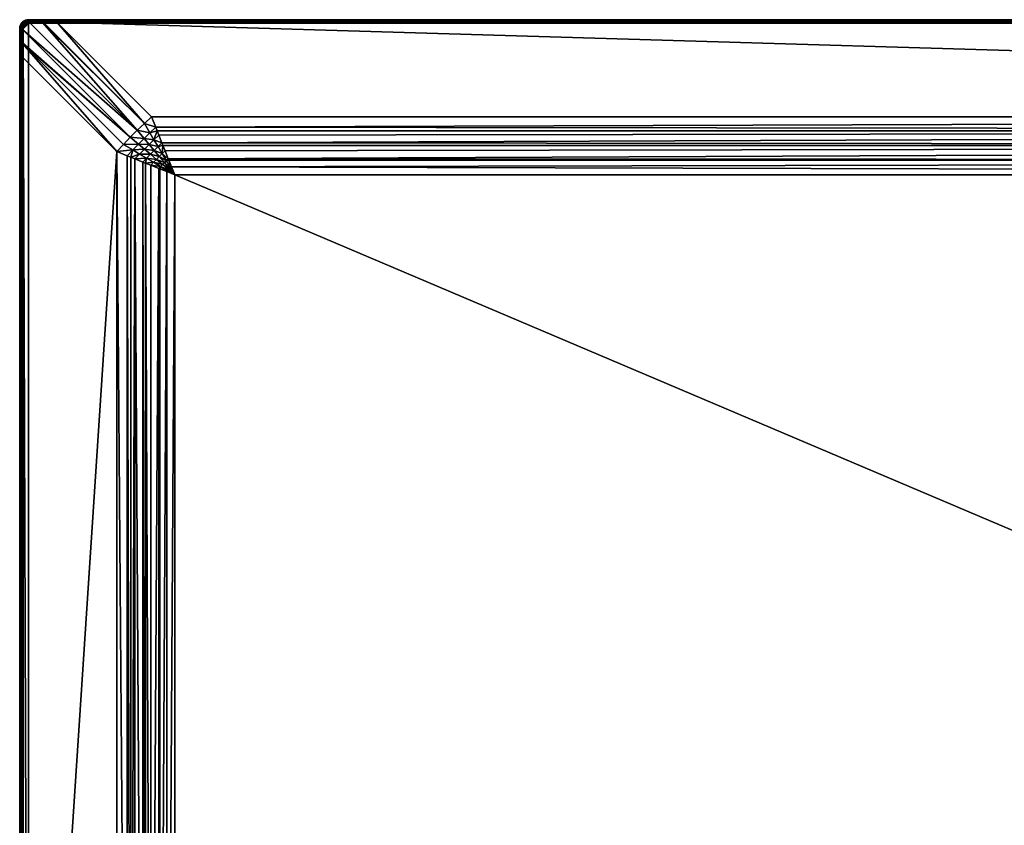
# Model space of a CAD drawing. Header units: inches. Extents: x 264 to 5064, y 53 to 953.
# Tile 2 of 8: x 264 to 815, y 503 to 953. Entities that reach past the tile are written whole.
import ezdxf

# ---------------------------------------------------------------- set-up
doc = ezdxf.new("R2010")
doc.units = ezdxf.units.IN
doc.header["$MEASUREMENT"] = 0
doc.layers.get('0').update_dxf_attribs({"true_color": 0x863b08})

msp = doc.modelspace()

# ---------------------------------------------------------------- meshes
at = {"color": 224, "true_color": 0x8a086e}
mesh = msp.add_polyface(dxfattribs=at)
corners = [(266.26, 951.77, 682.88), (266.16, 951.67, 682.88), (266.15, 951.68, 684.12), (265.53, 951.06, 684.12), (265.69, 951.24, 682.88), (265.54, 951.05, 682.88), (265.03, 950.35, 684.12), (266.36, 951.85, 682.88), (265.71, 951.22, 682.55), (265.21, 950.64, 682.87), (265.24, 950.63, 682.54), (266.28, 951.75, 682.55), (266.37, 951.82, 682.55), (265.32, 950.6, 682.22), (265.77, 951.17, 682.23), (266.32, 951.68, 682.23), (266.41, 951.75, 682.22), (265.44, 950.53, 681.91), (265.88, 951.08, 681.93), (266.4, 951.57, 681.92), (265.59, 950.43, 681.64), (266.01, 950.96, 681.65), (266.51, 951.42, 681.64), (265.79, 950.32, 681.39), (266.18, 950.81, 681.4), (266.37, 950.63, 681.2), (266.65, 951.24, 681.4), (265.06, 950.33, 684.47), (265.56, 951.04, 684.47), (266.17, 951.66, 684.47), (266.86, 952.18, 684.12), (265.14, 950.29, 684.81), (265.63, 950.98, 684.81), (266.23, 951.59, 684.81), (265.26, 950.21, 685.12), (265.74, 950.89, 685.12), (266.32, 951.47, 685.12), (265.89, 950.76, 685.41), (266.45, 951.32, 685.41), (266.08, 950.6, 685.65), (266.61, 951.13, 685.65), (266.3, 950.42, 685.85)]
mesh.append_faces([[corners[k] for k in face] for face in [(0, 1, 2), (2, 1, 3), (1, 4, 3), (3, 4, 5), (3, 5, 6), (2, 7, 0), (5, 8, 9), (9, 8, 10), (5, 4, 8), (8, 4, 1), (8, 1, 11), (1, 0, 11), (11, 0, 7), (11, 7, 12), (13, 10, 8), (13, 8, 14), (14, 8, 11), (14, 11, 15), (15, 11, 12), (15, 12, 16), (17, 13, 14), (17, 14, 18), (18, 14, 15), (18, 15, 19), (19, 15, 16), (20, 17, 18), (20, 18, 21), (21, 18, 19), (21, 19, 22), (23, 21, 24), (24, 21, 22), (25, 24, 26), (3, 27, 28), (3, 28, 2), (2, 28, 29), (2, 29, 30), (28, 31, 32), (28, 32, 29), (29, 32, 33), (32, 34, 35), (32, 35, 33), (33, 35, 36), (35, 37, 36), (36, 37, 38), (37, 39, 38), (38, 39, 40), (39, 41, 40)]], dxfattribs={"color": 224})
mesh = msp.add_polyface(dxfattribs=at)
corners = [(265.84, 939.63, 679.9), (265.84, 939.95, 679.91), (326.11, 887.18, 660.04), (265.96, 947.32, 680.68), (330.03, 891.1, 660.04), (322.29, 883.18, 660.54), (318.6, 879.15, 661.53), (265.71, 932.04, 679.66), (285.17, 951.5, 679.66), (338.06, 898.61, 661.53), (285.03, 951.49, 679.66), (334.03, 894.93, 660.54), (277.58, 951.37, 679.91), (277.1, 951.37, 679.92), (269.89, 951.25, 680.68), (340.4, 892.76, 659.72), (337.13, 889.68, 659.05), (333.89, 886.53, 658.71), (341.22, 890.7, 659.2), (339.42, 885.83, 658.16), (342.13, 888.43, 658.63), (343.88, 884.05, 657.73), (330.68, 883.32, 658.71), (285.03, 952.85, 681.55), (285.17, 952.85, 681.55), (285.03, 952.82, 681.24), (285.17, 952.82, 681.24), (285.03, 952.75, 680.94), (285.17, 952.75, 680.94), (285.03, 952.64, 680.65), (285.17, 952.64, 680.65), (285.03, 952.47, 680.39), (285.17, 952.48, 680.39), (285.03, 952.28, 680.15), (285.17, 952.28, 680.15), (285.03, 952.04, 679.95), (285.17, 952.04, 679.95), (285.03, 951.78, 679.78), (285.17, 951.78, 679.78), (277.22, 952.82, 681.52), (277.2, 952.74, 681.21), (277.18, 952.61, 680.91), (277.16, 952.43, 680.63), (277.14, 952.22, 680.39), (277.12, 951.96, 680.19), (277.11, 951.67, 680.03)]
mesh.append_faces([[corners[k] for k in face] for face in [(0, 1, 2), (2, 1, 3), (2, 3, 4), (2, 5, 0), (0, 5, 6), (0, 6, 7), (8, 9, 10), (10, 9, 11), (10, 11, 12), (12, 11, 13), (13, 11, 4), (13, 4, 14), (14, 4, 3), (11, 9, 15), (4, 11, 16), (2, 4, 17), (11, 15, 16), (16, 15, 18), (16, 18, 19), (18, 20, 19), (19, 20, 21), (2, 17, 22), (4, 16, 17), (17, 16, 19), (23, 24, 25), (25, 24, 26), (25, 26, 27), (27, 26, 28), (27, 28, 29), (29, 28, 30), (29, 30, 31), (31, 30, 32), (31, 32, 33), (33, 32, 34), (33, 34, 35), (35, 34, 36), (35, 36, 37), (37, 36, 38), (39, 23, 25), (40, 25, 27), (41, 27, 29), (42, 29, 31), (43, 31, 33), (44, 33, 35), (45, 35, 37), (45, 37, 10), (10, 37, 38), (10, 38, 8)]], dxfattribs={"color": 224})
mesh = msp.add_polyface(dxfattribs=at)
corners = [(267.66, 952.54, 682.83), (267.01, 952.26, 682.86), (266.86, 952.18, 684.12), (266.87, 952.17, 682.86), (266.15, 951.68, 684.12), (266.36, 951.85, 682.88), (266.37, 951.82, 682.55), (267.01, 952.23, 682.53), (266.41, 951.75, 682.22), (267.03, 952.14, 682.2), (266.4, 951.57, 681.92), (266.49, 951.63, 681.92), (267.08, 952.02, 681.9), (266.51, 951.42, 681.64), (266.59, 951.48, 681.64), (267.15, 951.85, 681.62), (266.18, 950.81, 681.4), (266.65, 951.24, 681.4), (266.72, 951.3, 681.4), (267.25, 951.64, 681.38), (266.37, 950.63, 681.2), (266.81, 951.03, 681.2), (266.88, 951.08, 681.2), (267.36, 951.4, 681.17), (266.59, 950.43, 681.05), (266.99, 950.79, 681.04), (267.05, 950.84, 681.04), (267.18, 950.54, 680.94), (266.17, 951.66, 684.47), (266.88, 952.15, 684.47), (267.65, 952.55, 684.12), (266.23, 951.59, 684.81), (266.92, 952.07, 684.81), (267.66, 952.52, 684.47), (266.32, 951.47, 685.12), (267, 951.95, 685.12), (267.69, 952.43, 684.81), (266.45, 951.32, 685.41), (267.1, 951.77, 685.41), (266.61, 951.13, 685.65), (267.22, 951.56, 685.65), (266.3, 950.42, 685.85), (266.79, 950.91, 685.85), (267.36, 951.31, 685.85), (266.99, 950.67, 686)]
mesh.append_faces([[corners[k] for k in face] for face in [(0, 1, 2), (2, 1, 3), (2, 3, 4), (4, 3, 5), (6, 5, 3), (6, 3, 7), (3, 1, 7), (8, 6, 7), (8, 7, 9), (10, 8, 11), (11, 8, 9), (11, 9, 12), (13, 10, 11), (13, 11, 14), (14, 11, 12), (14, 12, 15), (16, 13, 17), (17, 13, 14), (17, 14, 18), (18, 14, 15), (18, 15, 19), (20, 17, 21), (21, 17, 18), (21, 18, 22), (22, 18, 19), (22, 19, 23), (24, 20, 21), (24, 21, 25), (25, 21, 22), (25, 22, 26), (26, 22, 23), (27, 25, 26), (2, 28, 29), (2, 29, 30), (28, 31, 29), (29, 31, 32), (29, 32, 33), (31, 34, 32), (32, 34, 35), (32, 35, 36), (34, 37, 35), (35, 37, 38), (37, 39, 38), (38, 39, 40), (39, 41, 42), (39, 42, 40), (40, 42, 43), (42, 44, 43)]], dxfattribs={"color": 224})
mesh = msp.add_polyface(dxfattribs=at)
corners = [(267.73, 952.57, 682.83), (267.66, 952.54, 682.83), (267.65, 952.55, 684.12), (266.86, 952.18, 684.12), (268.49, 952.77, 684.12), (268.5, 952.77, 682.78), (267.82, 952.61, 682.82), (267.01, 952.23, 682.53), (267.01, 952.26, 682.86), (267.71, 952.54, 682.49), (267.8, 952.57, 682.49), (268.54, 952.75, 682.44), (267.03, 952.14, 682.2), (267.71, 952.45, 682.17), (267.8, 952.48, 682.16), (268.52, 952.66, 682.11), (267.08, 952.02, 681.9), (267.73, 952.31, 681.86), (267.82, 952.34, 681.86), (268.51, 952.52, 681.8), (267.15, 951.85, 681.62), (267.77, 952.13, 681.58), (267.85, 952.16, 681.58), (268.5, 952.32, 681.52), (267.83, 951.9, 681.34), (267.9, 951.93, 681.33), (268.51, 952.09, 681.28), (266.88, 952.15, 684.47), (267.66, 952.52, 684.47), (268.5, 952.74, 684.47), (266.92, 952.07, 684.81), (267.69, 952.43, 684.81), (268.52, 952.65, 684.81), (267, 951.95, 685.12), (267.74, 952.29, 685.12), (268.54, 952.51, 685.12), (267.1, 951.77, 685.41), (267.81, 952.11, 685.41), (268.58, 952.31, 685.41), (267.9, 951.88, 685.65)]
mesh.append_faces([[corners[k] for k in face] for face in [(0, 1, 2), (2, 1, 3), (4, 5, 2), (2, 5, 6), (2, 6, 0), (7, 8, 1), (7, 1, 9), (1, 0, 9), (9, 0, 6), (9, 6, 10), (10, 6, 5), (10, 5, 11), (12, 7, 9), (12, 9, 13), (13, 9, 10), (13, 10, 14), (14, 10, 11), (14, 11, 15), (16, 12, 13), (16, 13, 17), (17, 13, 14), (17, 14, 18), (18, 14, 15), (18, 15, 19), (20, 16, 17), (20, 17, 21), (21, 17, 18), (21, 18, 22), (22, 18, 19), (22, 19, 23), (24, 21, 22), (25, 22, 23), (25, 23, 26), (2, 27, 28), (2, 28, 4), (4, 28, 29), (28, 30, 31), (28, 31, 29), (29, 31, 32), (31, 33, 34), (31, 34, 32), (32, 34, 35), (33, 36, 34), (34, 36, 37), (34, 37, 35), (35, 37, 38), (37, 39, 38)]], dxfattribs={"color": 224})
mesh = msp.add_polyface(dxfattribs=at)
corners = [(267.25, 951.64, 681.38), (267.15, 951.85, 681.62), (267.77, 952.13, 681.58), (267.83, 951.9, 681.34), (267.85, 952.16, 681.58), (267.9, 951.93, 681.33), (267.36, 951.4, 681.17), (267.9, 951.64, 681.14), (267.97, 951.67, 681.13), (268.51, 952.09, 681.28), (268.53, 951.81, 681.08), (269.15, 952.15, 681.21), (269.12, 951.87, 681.01), (267.49, 951.13, 681.02), (267.98, 951.35, 680.98), (268.05, 951.38, 680.98), (268.56, 951.51, 680.93), (269.1, 951.56, 680.86), (268.08, 951.05, 680.88), (268.14, 951.07, 680.88), (268.6, 951.19, 680.83), (269.08, 951.23, 680.77), (269.89, 951.25, 680.68), (285.03, 951.49, 679.66), (277.58, 951.37, 679.91), (277.11, 951.67, 680.03), (277.12, 951.96, 680.19), (285.03, 952.04, 679.95), (277.1, 951.37, 679.92), (267.1, 951.77, 685.41), (267.22, 951.56, 685.65), (267.81, 952.11, 685.41), (267.9, 951.88, 685.65), (267.36, 951.31, 685.85), (267.99, 951.61, 685.85), (268.62, 952.07, 685.65), (268.67, 951.79, 685.85), (269.36, 952.13, 685.65), (269.36, 951.85, 685.85), (267.52, 951.04, 686), (268.1, 951.31, 686), (268.72, 951.48, 686), (269.36, 951.53, 686), (268.22, 950.99, 686.09), (268.78, 951.14, 686.09), (269.36, 951.2, 686.09)]
mesh.append_faces([[corners[k] for k in face] for face in [(0, 1, 2), (0, 2, 3), (3, 4, 5), (6, 0, 3), (6, 3, 7), (7, 3, 5), (7, 5, 8), (8, 5, 9), (8, 9, 10), (10, 11, 12), (13, 6, 7), (13, 7, 14), (14, 7, 8), (14, 8, 15), (15, 8, 10), (15, 10, 16), (16, 10, 12), (16, 12, 17), (18, 14, 15), (19, 15, 16), (19, 16, 20), (20, 16, 17), (20, 17, 21), (22, 21, 17), (23, 24, 25), (26, 27, 25), (22, 17, 28), (12, 26, 17), (17, 26, 25), (17, 25, 28), (28, 25, 24), (29, 30, 31), (31, 30, 32), (30, 33, 32), (32, 33, 34), (32, 34, 35), (35, 34, 36), (37, 36, 38), (33, 39, 34), (34, 39, 40), (34, 40, 36), (36, 40, 41), (36, 41, 38), (38, 41, 42), (40, 43, 41), (41, 44, 42), (42, 44, 45)]], dxfattribs={"color": 224})
mesh = msp.add_polyface(dxfattribs=at)
corners = [(277.25, 952.85, 681.85), (269.36, 952.85, 682.71), (269.36, 952.85, 684.12), (285.17, 952.85, 681.55), (285.03, 952.85, 681.55), (268.49, 952.77, 684.12), (268.58, 952.79, 682.77), (268.5, 952.77, 682.78), (269.31, 952.82, 682.37), (268.54, 952.75, 682.44), (268.52, 952.66, 682.11), (269.27, 952.73, 682.04), (268.51, 952.52, 681.8), (269.22, 952.59, 681.73), (268.5, 952.32, 681.52), (269.18, 952.39, 681.45), (268.51, 952.09, 681.28), (269.15, 952.15, 681.21), (268.53, 951.81, 681.08), (277.22, 952.82, 681.52), (285.03, 952.82, 681.24), (277.2, 952.74, 681.21), (285.03, 952.75, 680.94), (277.18, 952.61, 680.91), (285.03, 952.64, 680.65), (277.16, 952.43, 680.63), (285.03, 952.47, 680.39), (277.14, 952.22, 680.39), (285.03, 952.28, 680.15), (277.12, 951.96, 680.19), (269.12, 951.87, 681.01), (268.5, 952.74, 684.47), (269.36, 952.82, 684.47), (268.52, 952.65, 684.81), (269.36, 952.73, 684.81), (268.54, 952.51, 685.12), (269.36, 952.58, 685.12), (268.58, 952.31, 685.41), (269.36, 952.38, 685.41), (267.9, 951.88, 685.65), (268.62, 952.07, 685.65), (269.36, 952.13, 685.65), (268.67, 951.79, 685.85)]
mesh.append_faces([[corners[k] for k in face] for face in [(0, 1, 2), (2, 3, 4), (2, 4, 0), (5, 2, 1), (1, 6, 5), (5, 6, 7), (1, 8, 9), (9, 7, 6), (9, 6, 1), (10, 9, 8), (10, 8, 11), (12, 10, 11), (12, 11, 13), (14, 12, 13), (14, 13, 15), (16, 14, 15), (16, 15, 17), (18, 16, 17), (0, 4, 19), (19, 20, 21), (21, 22, 23), (23, 24, 25), (25, 26, 27), (27, 28, 29), (1, 0, 8), (8, 0, 19), (8, 19, 11), (11, 19, 21), (11, 21, 13), (13, 21, 23), (13, 23, 15), (15, 23, 25), (15, 25, 17), (17, 25, 27), (17, 27, 30), (30, 27, 29), (5, 31, 2), (2, 31, 32), (31, 33, 32), (32, 33, 34), (33, 35, 34), (34, 35, 36), (35, 37, 36), (36, 37, 38), (37, 39, 40), (37, 40, 38), (38, 40, 41), (40, 42, 41)]], dxfattribs={"color": 224})
mesh = msp.add_polyface(dxfattribs=at)
corners = [(2064.36, 952.85, 684.12), (285.17, 952.85, 681.55), (269.36, 952.85, 684.12), (269.36, 54.85, 686.12), (2064.36, 950.85, 686.12), (269.36, 950.85, 686.12), (285.17, 951.5, 679.66), (2064.36, 898.61, 661.53), (338.06, 898.61, 661.53), (346.54, 137.72, 656.22), (346.54, 867.98, 656.22), (351.03, 866.18, 656.12), (340.4, 892.76, 659.72), (2064.36, 890.7, 659.18), (341.22, 890.7, 659.2), (345.66, 879.62, 657.03), (344.46, 882.62, 657.5), (2064.36, 882.62, 657.48), (343.88, 884.05, 657.73), (342.13, 888.43, 658.63), (347.44, 875.16, 656.53), (2064.36, 874.43, 656.46), (347.73, 874.43, 656.48), (349.23, 870.67, 656.22), (2064.36, 866.18, 656.12), (347.61, 869.06, 656.19), (348.15, 869.6, 656.19), (347.08, 868.52, 656.2), (344.03, 878.02, 656.86), (346.36, 874.08, 656.45), (348.69, 870.14, 656.2), (342.78, 869.48, 656.48), (343.13, 870.85, 656.45), (344.2, 871.93, 656.41), (345.28, 873.01, 656.41), (2064.36, 952.82, 681.24), (285.17, 952.82, 681.24), (2064.36, 952.75, 680.94), (285.17, 952.75, 680.94), (2064.36, 952.64, 680.65), (285.17, 952.64, 680.65), (2064.36, 952.48, 680.39), (285.17, 952.48, 680.39), (2064.36, 952.28, 680.15), (285.17, 952.28, 680.15), (2064.36, 952.04, 679.95), (285.17, 952.04, 679.95), (2064.36, 951.78, 679.78), (285.17, 951.78, 679.78), (2064.36, 951.5, 679.66), (269.36, 952.82, 684.47), (2064.36, 952.82, 684.47), (269.36, 952.73, 684.81), (2064.36, 952.73, 684.81), (269.36, 952.58, 685.12), (2064.36, 952.58, 685.12), (269.36, 952.38, 685.41), (2064.36, 952.38, 685.41), (269.36, 952.13, 685.65), (2064.36, 952.13, 685.65), (269.36, 951.85, 685.85), (2064.36, 951.85, 685.85), (269.36, 951.53, 686), (2064.36, 951.53, 686), (269.36, 951.2, 686.09), (2064.36, 951.2, 686.09)]
mesh.append_faces([[corners[k] for k in face] for face in [(0, 1, 2), (3, 4, 5), (6, 7, 8), (9, 10, 11), (8, 7, 12), (12, 13, 14), (15, 16, 17), (17, 16, 18), (13, 18, 19), (13, 19, 14), (15, 17, 20), (20, 21, 22), (22, 21, 23), (23, 24, 11), (11, 25, 26), (27, 25, 11), (10, 27, 11), (28, 15, 20), (28, 20, 29), (29, 20, 22), (29, 22, 30), (30, 22, 23), (30, 23, 11), (10, 31, 27), (27, 32, 25), (25, 33, 26), (26, 33, 34), (34, 29, 30), (34, 30, 26), (26, 30, 11), (1, 35, 36), (36, 37, 38), (38, 39, 40), (40, 41, 42), (42, 43, 44), (44, 45, 46), (46, 47, 48), (48, 49, 6), (0, 2, 50), (51, 50, 52), (53, 52, 54), (55, 54, 56), (57, 56, 58), (59, 58, 60), (61, 60, 62), (63, 62, 64), (65, 64, 5)]], dxfattribs={"color": 224})
mesh = msp.add_polyface(dxfattribs=at)
corners = [(2064.36, 952.85, 684.12), (2064.36, 952.85, 681.55), (285.17, 952.85, 681.55), (2064.36, 52.85, 681.55), (2064.36, 52.85, 684.12), (285.17, 52.85, 681.55), (2064.36, 54.85, 686.12), (2064.36, 950.85, 686.12), (269.36, 54.85, 686.12), (351.03, 866.18, 656.12), (2064.36, 139.51, 656.12), (351.03, 139.51, 656.12), (2064.36, 951.5, 679.66), (2064.36, 898.61, 661.53), (285.17, 951.5, 679.66), (2064.36, 54.2, 679.66), (338.06, 107.08, 661.53), (2064.36, 107.08, 661.53), (349.23, 135.02, 656.22), (2064.36, 131.27, 656.46), (347.44, 130.54, 656.53), (2064.36, 123.07, 657.48), (2064.36, 115, 659.18), (343.88, 121.65, 657.73), (340.4, 112.94, 659.72), (340.4, 892.76, 659.72), (2064.36, 890.7, 659.18), (2064.36, 882.62, 657.48), (343.88, 884.05, 657.73), (347.44, 875.16, 656.53), (2064.36, 874.43, 656.46), (285.17, 52.87, 681.24), (2064.36, 52.87, 681.24), (285.17, 52.94, 680.94), (2064.36, 52.94, 680.94), (285.17, 53.06, 680.65), (2064.36, 53.06, 680.65), (285.17, 53.22, 680.39), (2064.36, 53.22, 680.39), (285.17, 53.42, 680.15), (2064.36, 53.42, 680.15), (285.17, 53.65, 679.95), (2064.36, 53.65, 679.95), (285.17, 53.91, 679.78), (2064.36, 53.91, 679.78), (285.17, 54.2, 679.66), (2064.36, 952.82, 681.24), (285.17, 952.82, 681.24), (2064.36, 952.75, 680.94), (285.17, 952.75, 680.94), (2064.36, 952.64, 680.65), (285.17, 952.64, 680.65), (2064.36, 952.48, 680.39), (285.17, 952.48, 680.39), (2064.36, 952.28, 680.15), (285.17, 952.28, 680.15), (2064.36, 952.04, 679.95), (285.17, 952.04, 679.95), (2064.36, 951.78, 679.78), (285.17, 951.78, 679.78), (269.36, 52.85, 684.12), (2064.36, 52.88, 684.47), (269.36, 52.88, 684.47), (2064.36, 52.97, 684.81), (269.36, 52.97, 684.81), (2064.36, 53.12, 685.12), (269.36, 53.12, 685.12), (2064.36, 53.32, 685.41), (269.36, 53.32, 685.41), (2064.36, 53.56, 685.65), (269.36, 53.56, 685.65), (2064.36, 53.85, 685.85), (269.36, 53.85, 685.85), (2064.36, 54.16, 686), (269.36, 54.16, 686), (2064.36, 54.5, 686.09), (269.36, 54.5, 686.09), (269.36, 952.82, 684.47), (2064.36, 952.82, 684.47), (269.36, 952.73, 684.81), (2064.36, 952.73, 684.81), (269.36, 952.58, 685.12), (2064.36, 952.58, 685.12), (269.36, 952.38, 685.41), (2064.36, 952.38, 685.41), (269.36, 952.13, 685.65), (2064.36, 952.13, 685.65), (269.36, 951.85, 685.85), (2064.36, 951.85, 685.85), (269.36, 951.53, 686), (2064.36, 951.53, 686), (269.36, 951.2, 686.09), (2064.36, 951.2, 686.09), (269.36, 950.85, 686.12)]
mesh.append_faces([[corners[k] for k in face] for face in [(0, 1, 2), (3, 4, 5), (6, 7, 8), (9, 10, 11), (12, 13, 14), (15, 16, 17), (18, 10, 19), (20, 19, 21), (22, 23, 21), (24, 22, 17), (25, 13, 26), (27, 28, 26), (29, 27, 30), (3, 31, 32), (32, 33, 34), (34, 35, 36), (36, 37, 38), (38, 39, 40), (40, 41, 42), (42, 43, 44), (44, 45, 15), (2, 1, 46), (47, 46, 48), (49, 48, 50), (51, 50, 52), (53, 52, 54), (55, 54, 56), (57, 56, 58), (59, 58, 12), (60, 4, 61), (62, 61, 63), (64, 63, 65), (66, 65, 67), (68, 67, 69), (70, 69, 71), (72, 71, 73), (74, 73, 75), (76, 75, 6), (0, 77, 78), (78, 79, 80), (80, 81, 82), (82, 83, 84), (84, 85, 86), (86, 87, 88), (88, 89, 90), (90, 91, 92), (92, 93, 7)]], dxfattribs={"color": 224})
mesh = msp.add_polyface(dxfattribs=at)
corners = [(2064.36, 866.18, 656.12), (2064.36, 950.85, 686.12), (2064.36, 139.51, 656.12), (2064.36, 54.85, 686.12), (2064.36, 107.08, 661.53), (2064.36, 54.2, 679.66), (2064.36, 115, 659.18), (2064.36, 123.07, 657.48), (2064.36, 131.27, 656.46), (2064.36, 52.85, 684.12), (2064.36, 52.85, 681.55), (2064.36, 52.87, 681.24), (2064.36, 874.43, 656.46), (2064.36, 898.61, 661.53), (2064.36, 882.62, 657.48), (2064.36, 890.7, 659.18), (2064.36, 951.5, 679.66), (2064.36, 952.85, 681.55), (2064.36, 951.78, 679.78), (2064.36, 952.64, 680.65), (2064.36, 952.75, 680.94), (2064.36, 952.82, 681.24), (2064.36, 952.85, 684.12), (2064.36, 952.82, 684.47), (2064.36, 54.5, 686.09), (2064.36, 54.16, 686), (2064.36, 52.97, 684.81), (2064.36, 52.88, 684.47), (2064.36, 53.12, 685.12), (2064.36, 53.32, 685.41), (2064.36, 52.94, 680.94), (2064.36, 53.06, 680.65), (2064.36, 53.22, 680.39), (2064.36, 53.42, 680.15), (2064.36, 53.65, 679.95), (2064.36, 53.91, 679.78), (2064.36, 951.85, 685.85), (2064.36, 952.13, 685.65), (2064.36, 952.38, 685.41), (2064.36, 53.85, 685.85), (2064.36, 53.56, 685.65), (2064.36, 952.04, 679.95), (2064.36, 952.28, 680.15), (2064.36, 952.48, 680.39), (2064.36, 952.73, 684.81), (2064.36, 952.58, 685.12), (2064.36, 951.53, 686), (2064.36, 951.2, 686.09), (351.03, 866.18, 656.12), (349.23, 870.67, 656.22)]
mesh.append_faces([[corners[k] for k in face] for face in [(0, 1, 2), (2, 1, 3), (2, 3, 4), (4, 3, 5), (6, 7, 4), (4, 7, 8), (4, 8, 2), (9, 10, 5), (5, 10, 11), (0, 12, 13), (13, 12, 14), (13, 14, 15), (13, 16, 17), (17, 16, 18), (19, 20, 21), (13, 17, 0), (0, 17, 22), (0, 22, 23), (5, 3, 9), (9, 3, 24), (9, 24, 25), (26, 27, 28), (28, 27, 9), (28, 9, 29), (11, 30, 5), (5, 30, 31), (5, 31, 32), (33, 34, 32), (32, 34, 35), (32, 35, 5), (36, 0, 37), (37, 0, 38), (25, 39, 9), (9, 39, 40), (9, 40, 29), (18, 41, 17), (17, 41, 42), (17, 42, 21), (21, 42, 43), (21, 43, 19), (23, 44, 0), (0, 44, 45), (0, 45, 38), (36, 46, 0), (0, 46, 47), (0, 47, 1), (0, 2, 48), (49, 12, 0)]], dxfattribs={"color": 224})
mesh = msp.add_polyface(dxfattribs=at)
corners = [(264.51, 949.03, 682.8), (264.45, 948.71, 682.78), (264.44, 948.72, 684.12), (264.36, 947.85, 684.12), (264.38, 948.26, 682.75), (264.66, 949.56, 684.12), (264.68, 949.55, 682.83), (264.53, 949.12, 682.81), (264.41, 948.3, 682.41), (264.54, 949.06, 682.46), (264.56, 949.15, 682.47), (264.82, 949.86, 682.51), (264.5, 948.34, 682.08), (264.63, 949.07, 682.14), (264.65, 949.16, 682.15), (264.62, 947.99, 681.73), (264.65, 948.37, 681.77), (264.77, 949.07, 681.83), (264.8, 949.15, 681.84), (264.9, 949.85, 682.19), (264.82, 948.03, 681.45), (264.84, 948.39, 681.49), (264.96, 949.05, 681.55), (264.99, 949.13, 681.56), (265.04, 949.82, 681.88), (265.06, 948.07, 681.21), (265.08, 948.4, 681.25), (265.2, 949.02, 681.31), (264.39, 947.85, 684.47), (264.47, 948.71, 684.47), (264.69, 949.55, 684.47), (264.48, 947.85, 684.81), (264.56, 948.7, 684.81), (264.78, 949.52, 684.81), (264.63, 947.85, 685.12), (264.7, 948.67, 685.12), (264.92, 949.47, 685.12), (264.83, 947.85, 685.41), (264.9, 948.64, 685.41), (265.1, 949.4, 685.41), (265.08, 947.85, 685.65), (265.14, 948.59, 685.65)]
mesh.append_faces([[corners[k] for k in face] for face in [(0, 1, 2), (2, 1, 3), (3, 1, 4), (5, 6, 2), (2, 6, 7), (2, 7, 0), (8, 4, 9), (9, 4, 1), (1, 0, 9), (9, 0, 7), (9, 7, 10), (10, 7, 11), (12, 8, 9), (12, 9, 13), (13, 9, 10), (13, 10, 14), (14, 10, 11), (15, 12, 16), (16, 12, 13), (16, 13, 17), (17, 13, 14), (17, 14, 18), (18, 14, 19), (20, 16, 21), (21, 16, 17), (21, 17, 22), (22, 17, 18), (22, 18, 23), (23, 18, 24), (25, 21, 26), (26, 21, 22), (26, 22, 27), (27, 22, 23), (2, 28, 29), (2, 29, 5), (5, 29, 30), (29, 31, 32), (29, 32, 30), (30, 32, 33), (32, 34, 35), (32, 35, 33), (33, 35, 36), (35, 37, 38), (35, 38, 36), (36, 38, 39), (38, 40, 41), (38, 41, 39)]], dxfattribs={"color": 224})
mesh = msp.add_polyface(dxfattribs=at)
corners = [(264.36, 947.85, 684.12), (264.36, 947.85, 682.71), (264.36, 947.69, 682.69), (264.36, 939.81, 681.84), (264.38, 948.26, 682.75), (264.39, 947.74, 682.35), (264.39, 947.9, 682.37), (264.48, 947.78, 682.02), (264.48, 947.94, 682.04), (264.62, 947.83, 681.71), (264.62, 947.99, 681.73), (264.82, 947.87, 681.43), (264.82, 948.03, 681.45), (265.06, 947.9, 681.19), (265.06, 948.07, 681.21), (265.34, 947.93, 680.99), (265.34, 948.09, 681.01), (265.65, 947.95, 680.84), (265.65, 948.12, 680.86), (265.98, 947.97, 680.75), (265.98, 948.13, 680.77), (264.39, 939.83, 681.51), (264.47, 939.86, 681.2), (264.6, 939.88, 680.9), (264.78, 939.9, 680.62), (264.99, 939.92, 680.38), (265.25, 939.93, 680.18), (265.54, 939.94, 680.02), (265.96, 947.32, 680.68), (264.5, 948.34, 682.08), (264.65, 948.37, 681.77), (264.84, 948.39, 681.49), (265.08, 948.4, 681.25), (264.41, 948.3, 682.41), (264.39, 947.85, 684.47), (264.44, 948.72, 684.12), (264.48, 947.85, 684.81), (264.47, 948.71, 684.47), (264.63, 947.85, 685.12), (264.56, 948.7, 684.81), (264.83, 947.85, 685.41), (264.7, 948.67, 685.12), (265.08, 947.85, 685.65), (264.9, 948.64, 685.41), (265.36, 947.85, 685.85), (265.14, 948.59, 685.65), (265.68, 947.85, 686), (265.42, 948.54, 685.85), (266.02, 947.85, 686.09), (265.73, 948.49, 686), (266.36, 947.85, 686.12), (266.07, 948.43, 686.09)]
mesh.append_faces([[corners[k] for k in face] for face in [(0, 1, 2), (2, 3, 0), (0, 4, 1), (2, 1, 5), (5, 1, 6), (5, 6, 7), (7, 6, 8), (7, 8, 9), (9, 8, 10), (9, 10, 11), (11, 10, 12), (11, 12, 13), (13, 12, 14), (13, 14, 15), (15, 14, 16), (15, 16, 17), (17, 16, 18), (17, 18, 19), (19, 18, 20), (21, 2, 5), (22, 5, 7), (23, 7, 9), (24, 9, 11), (25, 11, 13), (25, 13, 26), (26, 13, 15), (26, 15, 27), (27, 15, 17), (27, 17, 28), (28, 17, 19), (6, 1, 4), (10, 8, 29), (12, 10, 30), (14, 12, 31), (16, 14, 32), (8, 6, 33), (33, 6, 4), (8, 33, 29), (0, 34, 35), (34, 36, 37), (36, 38, 39), (38, 40, 41), (40, 42, 43), (42, 44, 45), (44, 46, 47), (46, 48, 49), (48, 50, 51)]], dxfattribs={"color": 224})
mesh = msp.add_polyface(dxfattribs=at)
corners = [(264.36, 947.85, 684.12), (264.36, 939.81, 681.84), (264.36, 932.04, 681.55), (264.36, 769.85, 684.12), (264.36, 769.85, 681.55), (264.36, 591.85, 684.12), (264.36, 591.85, 681.55), (264.39, 932.04, 681.24), (264.39, 73.66, 681.24), (264.46, 932.04, 680.94), (264.46, 73.66, 680.94), (264.58, 932.04, 680.65), (264.58, 73.66, 680.65), (264.74, 932.04, 680.39), (264.74, 73.66, 680.39), (264.93, 932.04, 680.15), (264.93, 73.66, 680.15), (265.17, 932.04, 679.95), (265.17, 73.66, 679.95), (265.43, 932.04, 679.78), (265.43, 73.66, 679.78), (265.71, 932.04, 679.66), (265.84, 939.63, 679.9), (265.96, 947.32, 680.68), (265.84, 939.95, 679.91), (265.54, 939.94, 680.02), (264.36, 947.69, 682.69), (264.39, 939.83, 681.51), (264.39, 947.74, 682.35), (264.47, 939.86, 681.2), (264.48, 947.78, 682.02), (264.6, 939.88, 680.9), (264.62, 947.83, 681.71), (264.78, 939.9, 680.62), (264.82, 947.87, 681.43), (264.99, 939.92, 680.38), (265.25, 939.93, 680.18), (264.39, 947.85, 684.47), (264.48, 57.85, 684.81), (264.48, 947.85, 684.81), (264.63, 57.85, 685.12), (264.63, 947.85, 685.12), (264.83, 57.85, 685.41), (264.83, 947.85, 685.41), (265.08, 57.85, 685.65), (265.08, 947.85, 685.65), (265.36, 57.85, 685.85), (265.36, 947.85, 685.85), (265.68, 57.85, 686), (265.68, 947.85, 686), (266.02, 57.85, 686.09), (266.02, 947.85, 686.09), (266.36, 57.85, 686.12), (266.36, 947.85, 686.12)]
mesh.append_faces([[corners[k] for k in face] for face in [(0, 1, 2), (0, 2, 3), (3, 2, 4), (3, 4, 5), (5, 4, 6), (7, 6, 4), (7, 4, 2), (8, 7, 9), (10, 9, 11), (12, 11, 13), (14, 13, 15), (16, 15, 17), (18, 17, 19), (20, 19, 21), (22, 21, 19), (23, 24, 25), (1, 26, 27), (27, 28, 29), (29, 30, 31), (31, 32, 33), (33, 34, 35), (2, 1, 7), (7, 1, 27), (7, 27, 9), (9, 27, 29), (9, 29, 11), (11, 29, 31), (11, 31, 13), (13, 31, 33), (13, 33, 15), (15, 33, 35), (15, 35, 17), (17, 35, 36), (17, 36, 19), (19, 36, 25), (19, 25, 22), (22, 25, 24), (0, 3, 37), (37, 3, 5), (37, 38, 39), (39, 40, 41), (41, 42, 43), (43, 44, 45), (45, 46, 47), (47, 48, 49), (49, 50, 51), (51, 52, 53)]], dxfattribs={"color": 224})
mesh = msp.add_polyface(dxfattribs=at)
corners = [(264.36, 73.66, 681.55), (264.36, 57.85, 684.12), (264.36, 235.85, 684.12), (264.36, 591.85, 684.12), (264.36, 591.85, 681.55), (264.36, 413.85, 684.12), (264.36, 413.85, 681.55), (264.36, 235.85, 681.55), (264.36, 73.51, 681.55), (264.39, 73.51, 681.24), (264.39, 73.66, 681.24), (264.46, 73.51, 680.94), (264.46, 73.66, 680.94), (264.58, 73.51, 680.65), (264.58, 73.66, 680.65), (264.74, 73.51, 680.39), (264.74, 73.66, 680.39), (264.94, 73.51, 680.15), (264.93, 73.66, 680.15), (265.17, 73.51, 679.95), (265.17, 73.66, 679.95), (265.43, 73.51, 679.78), (265.43, 73.66, 679.78), (264.39, 65.71, 681.52), (264.47, 65.69, 681.21), (264.6, 65.66, 680.91), (265.72, 73.51, 679.66), (265.71, 73.66, 679.66), (264.39, 932.04, 681.24), (264.46, 932.04, 680.94), (264.58, 932.04, 680.65), (264.74, 932.04, 680.39), (264.93, 932.04, 680.15), (265.17, 932.04, 679.95), (265.43, 932.04, 679.78), (265.71, 932.04, 679.66), (264.39, 57.85, 684.47), (264.39, 947.85, 684.47), (264.48, 57.85, 684.81), (264.48, 947.85, 684.81), (264.63, 57.85, 685.12), (264.63, 947.85, 685.12), (264.83, 57.85, 685.41), (264.83, 947.85, 685.41), (265.08, 57.85, 685.65), (265.08, 947.85, 685.65), (265.36, 57.85, 685.85), (265.36, 947.85, 685.85), (265.68, 57.85, 686), (265.68, 947.85, 686), (266.02, 57.85, 686.09), (266.02, 947.85, 686.09), (266.36, 57.85, 686.12)]
mesh.append_faces([[corners[k] for k in face] for face in [(0, 1, 2), (3, 4, 5), (5, 4, 6), (5, 6, 2), (2, 6, 7), (2, 7, 0), (8, 0, 9), (9, 0, 10), (9, 10, 11), (11, 10, 12), (11, 12, 13), (13, 12, 14), (13, 14, 15), (15, 14, 16), (15, 16, 17), (17, 16, 18), (17, 18, 19), (19, 18, 20), (19, 20, 21), (21, 20, 22), (23, 8, 9), (24, 9, 11), (25, 11, 13), (26, 21, 22), (26, 22, 27), (0, 7, 10), (10, 7, 6), (6, 4, 28), (6, 28, 10), (10, 29, 12), (12, 30, 14), (14, 31, 16), (16, 32, 18), (18, 33, 20), (20, 34, 22), (22, 35, 27), (3, 5, 36), (36, 5, 2), (36, 2, 1), (3, 36, 37), (37, 36, 38), (39, 38, 40), (41, 40, 42), (43, 42, 44), (45, 44, 46), (47, 46, 48), (49, 48, 50), (51, 50, 52)]], dxfattribs={"color": 224})
mesh = msp.add_polyface(dxfattribs=at)
corners = [(265.15, 950.55, 682.87), (265.04, 950.34, 682.86), (265.03, 950.35, 684.12), (264.66, 949.56, 684.12), (264.78, 949.85, 682.84), (264.68, 949.55, 682.83), (265.54, 951.05, 682.88), (265.21, 950.64, 682.87), (264.53, 949.12, 682.81), (264.82, 949.86, 682.51), (265.18, 950.54, 682.54), (265.24, 950.63, 682.54), (264.65, 949.16, 682.15), (264.9, 949.85, 682.19), (265.26, 950.51, 682.22), (265.32, 950.6, 682.22), (264.8, 949.15, 681.84), (265.04, 949.82, 681.88), (265.38, 950.45, 681.91), (265.44, 950.53, 681.91), (264.99, 949.13, 681.56), (265.22, 949.76, 681.6), (265.54, 950.36, 681.63), (265.59, 950.43, 681.64), (265.22, 949.09, 681.32), (265.43, 949.68, 681.36), (265.74, 950.24, 681.39), (265.48, 949.04, 681.12), (265.68, 949.59, 681.16), (264.69, 949.55, 684.47), (265.06, 950.33, 684.47), (265.53, 951.06, 684.12), (264.78, 949.52, 684.81), (265.14, 950.29, 684.81), (265.56, 951.04, 684.47), (264.92, 949.47, 685.12), (265.26, 950.21, 685.12), (265.63, 950.98, 684.81), (265.1, 949.4, 685.41), (265.44, 950.11, 685.41), (265.74, 950.89, 685.12), (265.34, 949.31, 685.65), (265.65, 949.99, 685.65), (265.6, 949.22, 685.85)]
mesh.append_faces([[corners[k] for k in face] for face in [(0, 1, 2), (2, 1, 3), (1, 4, 3), (3, 4, 5), (2, 6, 7), (2, 7, 0), (8, 5, 9), (9, 5, 4), (9, 4, 10), (4, 1, 10), (10, 1, 0), (10, 0, 7), (7, 11, 10), (12, 9, 13), (13, 9, 10), (13, 10, 14), (14, 10, 11), (14, 11, 15), (16, 13, 17), (17, 13, 14), (17, 14, 18), (18, 14, 15), (18, 15, 19), (20, 17, 21), (21, 17, 18), (21, 18, 22), (22, 18, 19), (22, 19, 23), (24, 21, 25), (25, 21, 22), (25, 22, 26), (27, 25, 28), (3, 29, 2), (2, 29, 30), (2, 30, 31), (29, 32, 30), (30, 32, 33), (30, 33, 34), (32, 35, 33), (33, 35, 36), (33, 36, 37), (35, 38, 36), (36, 38, 39), (36, 39, 40), (38, 41, 39), (39, 41, 42), (41, 43, 42)]], dxfattribs={"color": 224})
mesh = msp.add_polyface(dxfattribs=at)
corners = [(266.41, 948.37, 686.12), (267.43, 950.15, 686.12), (266.54, 948.87, 686.12), (267.06, 949.78, 686.12), (266.76, 949.35, 686.12), (265.98, 948.13, 680.77), (265.99, 948.38, 680.8), (267.52, 949.69, 680.73), (266.08, 948.85, 680.86), (266.09, 948.91, 680.86), (266.26, 949.36, 680.9), (265.65, 948.12, 680.86), (265.34, 948.09, 681.01), (265.36, 948.4, 681.05), (265.67, 948.4, 680.9), (265.2, 949.02, 681.31), (264.99, 949.13, 681.56), (265.22, 949.09, 681.32), (265.22, 949.76, 681.6), (265.08, 948.4, 681.25), (265.46, 948.98, 681.11), (265.48, 949.04, 681.12), (265.43, 949.68, 681.36), (265.76, 948.92, 680.96), (265.78, 948.98, 680.96), (265.68, 949.59, 681.16), (265.96, 949.48, 681), (265.1, 949.4, 685.41), (265.14, 948.59, 685.65), (265.34, 949.31, 685.65), (265.36, 947.85, 685.85), (265.42, 948.54, 685.85), (265.6, 949.22, 685.85), (265.68, 947.85, 686), (265.73, 948.49, 686), (265.9, 949.11, 686), (265.9, 949.85, 685.85), (266.02, 947.85, 686.09), (266.07, 948.43, 686.09), (266.22, 948.99, 686.09), (266.17, 949.69, 686), (266.46, 949.52, 686.09), (266.36, 947.85, 686.12)]
mesh.append_faces([[corners[k] for k in face] for face in [(0, 1, 2), (2, 3, 4), (5, 6, 7), (7, 6, 8), (7, 8, 9), (9, 10, 7), (11, 12, 13), (5, 11, 14), (15, 16, 17), (17, 16, 18), (12, 19, 13), (13, 19, 15), (13, 15, 20), (20, 15, 17), (20, 17, 21), (21, 17, 22), (11, 13, 14), (14, 13, 20), (14, 20, 23), (23, 20, 21), (23, 21, 24), (24, 21, 25), (24, 25, 26), (5, 14, 6), (6, 14, 23), (6, 23, 8), (8, 23, 24), (8, 24, 9), (9, 24, 26), (9, 26, 10), (27, 28, 29), (28, 30, 31), (28, 31, 29), (29, 31, 32), (31, 33, 34), (31, 34, 32), (32, 34, 35), (32, 35, 36), (34, 37, 38), (34, 38, 35), (35, 38, 39), (35, 39, 40), (40, 39, 41), (38, 42, 0), (38, 0, 39), (39, 0, 2), (39, 2, 41), (41, 2, 4)]], dxfattribs={"color": 224})
mesh = msp.add_polyface(dxfattribs=at)
corners = [(266.54, 948.87, 686.12), (267.43, 950.15, 686.12), (267.06, 949.78, 686.12), (266.53, 949.84, 680.93), (266.82, 950.21, 680.94), (267.52, 949.69, 680.73), (267.18, 950.54, 680.94), (266.26, 949.36, 680.9), (266.49, 949.78, 680.93), (265.74, 950.24, 681.39), (265.54, 950.36, 681.63), (265.59, 950.43, 681.64), (265.79, 950.32, 681.39), (266.01, 950.96, 681.65), (265.68, 949.59, 681.16), (265.43, 949.68, 681.36), (265.97, 950.11, 681.19), (266.01, 950.17, 681.19), (266.18, 950.81, 681.4), (266.37, 950.63, 681.2), (265.96, 949.48, 681), (266.22, 949.95, 681.03), (266.26, 950.01, 681.03), (266.59, 950.43, 681.05), (266.99, 950.79, 681.04), (267.05, 950.84, 681.04), (267.24, 950.59, 680.93), (265.74, 950.89, 685.12), (265.44, 950.11, 685.41), (265.89, 950.76, 685.41), (265.65, 949.99, 685.65), (266.08, 950.6, 685.65), (265.6, 949.22, 685.85), (265.9, 949.85, 685.85), (266.3, 950.42, 685.85), (265.9, 949.11, 686), (266.17, 949.69, 686), (266.54, 950.22, 686), (266.79, 950.91, 685.85), (266.99, 950.67, 686), (266.46, 949.52, 686.09), (266.8, 950, 686.09), (267.21, 950.41, 686.09), (266.76, 949.35, 686.12)]
mesh.append_faces([[corners[k] for k in face] for face in [(0, 1, 2), (3, 4, 5), (4, 6, 5), (5, 7, 8), (5, 8, 3), (9, 10, 11), (9, 11, 12), (12, 11, 13), (14, 15, 9), (14, 9, 16), (16, 9, 12), (16, 12, 17), (17, 12, 18), (17, 18, 19), (20, 14, 16), (20, 16, 21), (21, 16, 17), (21, 17, 22), (22, 17, 19), (22, 19, 23), (7, 20, 21), (7, 21, 8), (8, 21, 22), (8, 22, 3), (3, 22, 23), (3, 23, 4), (4, 23, 24), (4, 24, 6), (6, 25, 26), (27, 28, 29), (28, 30, 29), (29, 30, 31), (30, 32, 33), (30, 33, 31), (31, 33, 34), (33, 35, 36), (33, 36, 34), (34, 36, 37), (34, 37, 38), (38, 37, 39), (36, 40, 37), (37, 40, 41), (37, 41, 39), (39, 41, 42), (40, 43, 41), (41, 43, 2), (41, 2, 42)]], dxfattribs={"color": 224})
mesh = msp.add_polyface(dxfattribs=at)
corners = [(269.36, 54.85, 686.12), (269.36, 950.85, 686.12), (266.36, 947.85, 686.12), (266.41, 948.37, 686.12), (268.84, 950.8, 686.12), (268.34, 950.67, 686.12), (266.36, 57.85, 686.12), (266.41, 57.33, 686.12), (268.84, 54.89, 686.12), (268.34, 55.03, 686.12), (267.86, 950.45, 686.12), (267.43, 950.15, 686.12), (267.43, 55.55, 686.12), (267.86, 55.25, 686.12), (267.37, 55.01, 680.93), (267, 55.31, 680.94), (267.52, 56.01, 680.73), (269.89, 54.45, 680.68), (269.24, 54.46, 680.75), (265.96, 58.37, 680.68), (269.08, 54.46, 680.77), (267.52, 949.69, 680.73), (267.18, 950.54, 680.94), (267.24, 950.59, 680.93), (267.64, 950.85, 680.92), (268.08, 951.05, 680.88), (268.14, 951.07, 680.88), (268.6, 951.19, 680.83), (265.98, 947.97, 680.75), (265.98, 948.13, 680.77), (269.89, 951.25, 680.68), (269.08, 951.23, 680.77), (265.96, 947.32, 680.68), (267.05, 950.84, 681.04), (267.36, 951.4, 681.17), (267.49, 951.13, 681.02), (267.98, 951.35, 680.98), (268.05, 951.38, 680.98), (267.36, 951.31, 685.85), (266.99, 950.67, 686), (267.52, 951.04, 686), (267.21, 950.41, 686.09), (267.69, 950.75, 686.09), (268.1, 951.31, 686), (268.22, 950.99, 686.09), (268.72, 951.48, 686), (268.78, 951.14, 686.09), (267.06, 949.78, 686.12), (269.36, 951.2, 686.09)]
mesh.append_faces([[corners[k] for k in face] for face in [(0, 1, 2), (2, 1, 3), (3, 1, 4), (3, 4, 5), (2, 6, 0), (0, 6, 7), (0, 7, 8), (8, 7, 9), (5, 10, 3), (3, 10, 11), (7, 12, 13), (7, 13, 9), (14, 15, 16), (17, 18, 19), (19, 18, 20), (19, 20, 16), (21, 22, 23), (21, 23, 24), (24, 25, 21), (21, 25, 26), (21, 26, 27), (28, 29, 30), (30, 29, 21), (30, 21, 31), (31, 21, 27), (30, 32, 28), (33, 34, 35), (23, 33, 35), (23, 35, 24), (24, 35, 36), (24, 36, 25), (25, 37, 26), (38, 39, 40), (39, 41, 40), (40, 41, 42), (40, 42, 43), (43, 42, 44), (45, 44, 46), (41, 47, 11), (41, 11, 42), (42, 11, 10), (42, 10, 44), (44, 10, 5), (44, 5, 46), (46, 5, 4), (46, 4, 48), (48, 4, 1)]], dxfattribs={"color": 224})
mesh = msp.add_polyface(dxfattribs=at)
corners = [(265.71, 932.04, 679.66), (318.6, 879.15, 661.53), (265.71, 73.66, 679.66), (324.45, 128.88, 659.72), (324.45, 876.81, 659.72), (326.52, 129.71, 659.2), (326.52, 875.99, 659.2), (322.29, 883.18, 660.54), (326.11, 887.18, 660.04), (330.68, 883.32, 658.71), (327.53, 880.08, 659.05), (335.28, 875.49, 657.43), (328.78, 875.08, 658.63), (331.39, 877.79, 658.16), (339.42, 885.83, 658.16), (343.88, 884.05, 657.73), (341.72, 881.94, 657.43), (344.46, 882.62, 657.5), (344.03, 878.02, 656.86), (333.89, 886.53, 658.71), (336.71, 883.18, 657.92), (334.03, 880.5, 657.92), (339.56, 879.8, 657.27), (337.41, 877.65, 657.27), (342.41, 876.41, 656.77), (340.8, 874.8, 656.77), (345.28, 873.01, 656.41), (344.2, 871.93, 656.41), (339.19, 873.18, 656.86), (343.13, 870.85, 656.45), (342.78, 869.48, 656.48), (342.05, 869.77, 656.53), (337.59, 871.56, 657.03), (334.59, 872.76, 657.5), (333.16, 873.33, 657.73), (345.66, 879.62, 657.03), (347.08, 868.52, 656.2), (347.61, 869.06, 656.19), (346.36, 874.08, 656.45)]
mesh.append_faces([[corners[k] for k in face] for face in [(0, 1, 2), (3, 1, 4), (5, 4, 6), (7, 8, 9), (1, 7, 10), (11, 12, 13), (13, 12, 6), (13, 6, 10), (10, 6, 4), (10, 4, 1), (14, 15, 16), (16, 15, 17), (16, 17, 18), (9, 19, 20), (9, 20, 21), (21, 20, 22), (21, 22, 23), (23, 22, 24), (23, 24, 25), (25, 24, 26), (25, 26, 27), (7, 9, 10), (10, 9, 21), (10, 21, 13), (13, 21, 23), (13, 23, 11), (11, 23, 25), (11, 25, 28), (28, 25, 27), (28, 27, 29), (30, 31, 29), (29, 31, 32), (29, 32, 28), (28, 32, 33), (28, 33, 11), (11, 33, 34), (11, 34, 12), (17, 35, 18), (36, 30, 29), (37, 29, 27), (19, 14, 20), (20, 14, 16), (20, 16, 22), (22, 16, 18), (22, 18, 24), (24, 18, 38), (24, 38, 26)]], dxfattribs={"color": 224})
mesh = msp.add_polyface(dxfattribs=at)
corners = [(265.71, 73.66, 679.66), (318.6, 879.15, 661.53), (318.6, 126.54, 661.53), (337.59, 871.56, 657.03), (342.05, 869.77, 656.53), (337.59, 134.14, 657.03), (342.05, 135.92, 656.53), (342.78, 869.48, 656.48), (342.78, 136.22, 656.48), (346.54, 867.98, 656.22), (334.59, 872.76, 657.5), (334.59, 132.94, 657.5), (333.16, 873.33, 657.73), (333.16, 132.37, 657.73), (328.78, 875.08, 658.63), (328.78, 130.61, 658.63), (326.52, 129.71, 659.2), (324.45, 128.88, 659.72), (324.45, 876.81, 659.72), (326.52, 875.99, 659.2), (322.29, 122.51, 660.54), (327.53, 125.62, 659.05), (331.39, 127.9, 658.16), (335.28, 130.2, 657.43), (339.19, 132.52, 656.86), (336.71, 122.52, 657.92), (337.41, 128.04, 657.27), (339.56, 125.89, 657.27), (340.8, 130.9, 656.77), (342.41, 129.28, 656.77), (344.2, 133.77, 656.41), (345.28, 132.69, 656.41), (341.72, 123.76, 657.43), (344.03, 127.68, 656.86), (346.36, 131.61, 656.45), (345.66, 126.08, 657.03), (344.46, 123.08, 657.5), (343.13, 134.85, 656.45), (347.08, 137.18, 656.2), (334.03, 125.2, 657.92)]
mesh.append_faces([[corners[k] for k in face] for face in [(0, 1, 2), (3, 4, 5), (5, 4, 6), (6, 4, 7), (6, 7, 8), (8, 7, 9), (3, 5, 10), (10, 5, 11), (10, 11, 12), (12, 11, 13), (12, 13, 14), (14, 13, 15), (14, 15, 16), (2, 1, 17), (17, 18, 16), (16, 19, 14), (20, 2, 17), (20, 17, 21), (21, 17, 16), (21, 16, 22), (16, 15, 22), (22, 15, 13), (22, 13, 23), (23, 13, 11), (23, 11, 24), (25, 26, 27), (27, 26, 28), (27, 28, 29), (29, 28, 30), (29, 30, 31), (32, 27, 29), (32, 29, 33), (33, 29, 31), (33, 31, 34), (33, 35, 36), (11, 5, 24), (24, 5, 6), (24, 6, 37), (37, 6, 8), (37, 8, 38), (39, 22, 23), (39, 23, 26), (26, 23, 24), (26, 24, 28), (28, 24, 37), (28, 37, 30), (30, 37, 38)]], dxfattribs={"color": 224})
mesh = msp.add_polyface(dxfattribs=at)
corners = [(285.17, 52.85, 681.55), (2064.36, 52.85, 684.12), (269.36, 52.85, 684.12), (285.17, 54.2, 679.66), (338.06, 107.08, 661.53), (2064.36, 54.2, 679.66), (351.03, 139.51, 656.12), (2064.36, 139.51, 656.12), (349.23, 135.02, 656.22), (2064.36, 131.27, 656.46), (347.73, 131.27, 656.48), (347.44, 130.54, 656.53), (2064.36, 123.07, 657.48), (345.66, 126.08, 657.03), (341.22, 115, 659.2), (342.13, 117.27, 658.63), (2064.36, 115, 659.18), (343.88, 121.65, 657.73), (344.46, 123.08, 657.5), (340.4, 112.94, 659.72), (2064.36, 107.08, 661.53), (342.78, 136.22, 656.48), (346.54, 867.98, 656.22), (346.54, 137.72, 656.22), (351.03, 866.18, 656.12), (348.15, 136.1, 656.19), (347.61, 136.64, 656.19), (348.69, 135.56, 656.2), (346.36, 131.61, 656.45), (344.03, 127.68, 656.86), (347.08, 137.18, 656.2), (345.28, 132.69, 656.41), (344.2, 133.77, 656.41), (2064.36, 52.85, 681.55), (285.17, 52.87, 681.24), (2064.36, 52.87, 681.24), (285.17, 52.94, 680.94), (2064.36, 52.94, 680.94), (285.17, 53.06, 680.65), (2064.36, 53.06, 680.65), (285.17, 53.22, 680.39), (2064.36, 53.22, 680.39), (285.17, 53.42, 680.15), (2064.36, 53.42, 680.15), (285.17, 53.65, 679.95), (2064.36, 53.65, 679.95), (285.17, 53.91, 679.78), (2064.36, 53.91, 679.78), (2064.36, 52.88, 684.47), (269.36, 52.88, 684.47), (2064.36, 52.97, 684.81), (269.36, 52.97, 684.81), (2064.36, 53.12, 685.12), (269.36, 53.12, 685.12), (2064.36, 53.32, 685.41), (269.36, 53.32, 685.41), (2064.36, 53.56, 685.65), (269.36, 53.56, 685.65), (2064.36, 53.85, 685.85), (269.36, 53.85, 685.85), (2064.36, 54.16, 686), (269.36, 54.16, 686), (2064.36, 54.5, 686.09), (269.36, 54.5, 686.09), (2064.36, 54.85, 686.12), (269.36, 54.85, 686.12)]
mesh.append_faces([[corners[k] for k in face] for face in [(0, 1, 2), (3, 4, 5), (6, 7, 8), (8, 9, 10), (10, 9, 11), (11, 12, 13), (14, 15, 16), (16, 15, 17), (12, 17, 18), (12, 18, 13), (14, 16, 19), (19, 20, 4), (21, 22, 23), (23, 24, 6), (6, 25, 26), (27, 25, 6), (8, 27, 6), (10, 11, 28), (28, 11, 13), (28, 13, 29), (30, 21, 23), (30, 23, 6), (8, 10, 27), (27, 10, 28), (27, 28, 25), (25, 28, 31), (25, 31, 26), (26, 31, 32), (32, 30, 26), (26, 30, 6), (33, 0, 34), (35, 34, 36), (37, 36, 38), (39, 38, 40), (41, 40, 42), (43, 42, 44), (45, 44, 46), (47, 46, 3), (2, 48, 49), (49, 50, 51), (51, 52, 53), (53, 54, 55), (55, 56, 57), (57, 58, 59), (59, 60, 61), (61, 62, 63), (63, 64, 65)]], dxfattribs={"color": 224})

doc.saveas('drawing.dxf')
